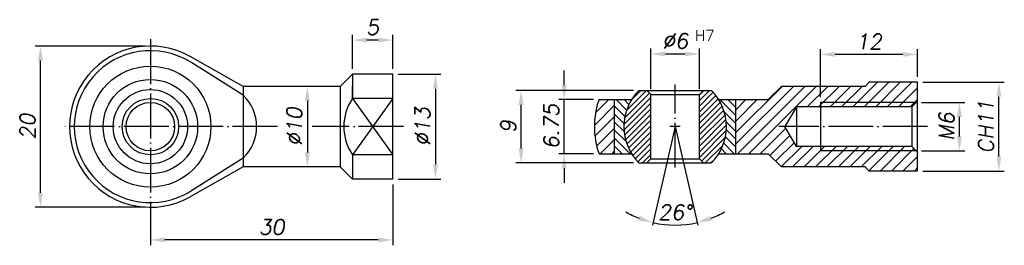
# Model space of a CAD drawing. Extents: x 323 to 542, y 294 to 344.
import ezdxf

# ---------------------------------------------------------------- set-up
doc = ezdxf.new("R2010")
doc.units = 0
doc.header["$LTSCALE"] = 10
doc.header["$MEASUREMENT"] = 0
doc.linetypes.add('TP', pattern=[1.2, 1, -0.1, 0, -0.1])
doc.layers.get('0').update_dxf_attribs({"linetype": 'CONTINUOUS'})
doc.layers.add('QUOTE', color=7, linetype='CONTINUOUS')
doc.styles.add('DEM1', font='romand')
doc.styles.add('DEM2', font='romans.shx', dxfattribs={"oblique": 10})

msp = doc.modelspace()

# ---------------------------------------------------------------- hatches: boundary and pattern name
at = {"layer": 'QUOTE'}
h = msp.add_hatch(dxfattribs=at)
h.set_pattern_fill('_USER', color=256, scale=1.8, angle=45, style=0, pattern_type=0)
h.set_pattern_definition([(45, (-231.6897, -254.8758), (-1.2727922, 1.2727922), [])])
h.paths.add_polyline_path([(522.56, 325.86), (522.84, 326.14), (522.84, 330.36), (512.04, 330.36), (511.14, 329.46), (492.51, 329.46), (489.54, 326.49), (482.34, 326.49), (482.34, 320.46), (493.28, 320.46), (495.84, 324.88), (501.24, 324.88), (501.24, 325.86)])
h.paths.add_polyline_path([(501.24, 325.86), (501.24, 324.88), (521.58, 324.88), (522.56, 325.86)], flags=17)
h.paths.add_polyline_path([(522.56, 315.06), (521.58, 316.04), (501.24, 316.04), (501.24, 315.06)], flags=17)
h.paths.add_polyline_path([(501.24, 315.06), (501.24, 316.04), (495.84, 316.04), (493.28, 320.46), (482.34, 320.46), (482.34, 314.43), (489.54, 314.43), (492.51, 311.46), (511.14, 311.46), (512.04, 310.56), (522.84, 310.56), (522.84, 314.78), (522.56, 315.06)])
h.paths.add_polyline_path([(455.34, 326.49), (451.88, 326.49, 0.08561), (450.84, 320.46), (455.34, 320.46)])
h.paths.add_polyline_path([(450.84, 320.46, 0.08561), (451.88, 314.43), (455.34, 314.43), (455.34, 320.46)])
h = msp.add_hatch(dxfattribs=at)
h.set_pattern_fill('_USER', color=256, scale=0.9, angle=45, style=0, pattern_type=0)
h.set_pattern_definition([(45, (-231.6897, -254.87575), (-0.6363961, 0.6363961), [])])
h.paths.add_polyline_path([(463.44, 327.66), (462.54, 328.56), (460.77, 328.56, 0.199484), (457.41, 320.46), (463.44, 320.46)])
h.paths.add_polyline_path([(463.44, 320.46), (457.41, 320.46, 0.199484), (460.77, 312.36), (462.54, 312.36), (463.44, 313.26)])
h.paths.add_polyline_path([(474.24, 320.46), (480.27, 320.46, 0.199484), (476.9, 328.56), (475.14, 328.56), (474.24, 327.66)])
h.paths.add_polyline_path([(474.24, 320.46), (474.24, 313.26), (475.14, 312.36), (476.9, 312.36, 0.199484), (480.27, 320.46)])
h = msp.add_hatch(dxfattribs=at)
h.set_pattern_fill('_USER', color=256, scale=1.26, angle=315, style=0, pattern_type=0)
h.set_pattern_definition([(315, (-231.6897, -254.8758), (0.8909545, 0.8909545), [])])
h.paths.add_polyline_path([(480.27, 320.46), (482.34, 320.46), (482.34, 326.49), (478.55, 326.49, -0.139832)])
h.paths.add_polyline_path([(478.55, 314.43), (482.34, 314.43), (482.34, 320.46), (480.27, 320.46, -0.139832)])
h.paths.add_polyline_path([(455.34, 314.43), (459.13, 314.43, -0.139832), (457.41, 320.46), (455.34, 320.46)])
h.paths.add_polyline_path([(459.13, 326.49), (455.34, 326.49), (455.34, 320.46), (457.41, 320.46, -0.139832)])

# ---------------------------------------------------------------- linework, layer by layer
for p, q in [((495.84, 324.88), (493.28, 320.46)), ((521.58, 324.88), (495.84, 324.88)), ((495.84, 324.88), (495.84, 316.04)), ((522.56, 325.86), (501.24, 325.86)), ((501.24, 325.86), (501.24, 315.06)), ((495.84, 316.04), (493.28, 320.46)), ((521.58, 316.04), (495.84, 316.04)), ((522.56, 315.06), (501.24, 315.06))]:
    msp.add_line(p, q)
for p, q in [((396.92, 333.36), (396.92, 340.98)), ((405.92, 333.36), (405.92, 340.98)), ((350.72, 338.46), (326.22, 338.46)), ((402.68, 339.78), (400.16, 339.78)), ((463.44, 328.86), (463.44, 337.89)), ((474.24, 328.86), (474.24, 337.89)), ((372.62, 329.46), (360.76, 336.15)), ((466.68, 336.69), (471, 336.69)), ((501.24, 327.06), (501.24, 337.78)), ((519.6, 336.58), (504.48, 336.58)), ((522.84, 331.56), (522.84, 337.78)), ((327.42, 305.7), (327.42, 335.22)), ((372.62, 327.5), (360.93, 334.83)), ((396.92, 332.16), (394.22, 329.46)), ((405.92, 332.16), (396.92, 332.16)), ((396.92, 332.16), (396.92, 326.76)), ((405.92, 308.76), (405.92, 332.16)), ((407.12, 332.16), (416.63, 332.16)), ((444.11, 329.73), (444.11, 332.97)), ((394.22, 329.46), (372.62, 329.46)), ((372.62, 329.46), (372.62, 311.46)), ((394.22, 329.46), (394.22, 311.46)), ((396.92, 326.76), (396.92, 329.46)), ((489.54, 326.49), (492.51, 329.46)), ((511.14, 329.46), (492.51, 329.46)), ((512.04, 330.36), (511.14, 329.46)), ((522.84, 330.36), (512.04, 330.36)), ((522.84, 310.56), (522.84, 330.36)), ((524.04, 330.36), (542.18, 330.36)), ((415.43, 328.92), (415.43, 312)), ((459.57, 328.56), (433.32, 328.56)), ((460.77, 328.56), (476.9, 328.56)), ((462.54, 328.56), (463.44, 327.66)), ((463.44, 313.26), (463.44, 327.66)), ((463.44, 327.66), (474.24, 327.66)), ((475.14, 328.56), (474.24, 327.66)), ((474.24, 313.26), (474.24, 327.66)), ((540.98, 313.8), (540.98, 327.12)), ((386.89, 326.22), (386.89, 314.7)), ((405.92, 326.76), (396.92, 326.76)), ((396.92, 326.76), (405.92, 314.16)), ((405.92, 326.76), (396.92, 314.16)), ((434.52, 315.6), (434.52, 325.32)), ((450.68, 326.49), (442.91, 326.49)), ((444.11, 314.43), (444.11, 326.49)), ((451.88, 326.49), (459.13, 326.49)), ((455.34, 314.43), (455.34, 326.49)), ((478.55, 326.49), (489.54, 326.49)), ((482.34, 314.43), (482.34, 326.49)), ((521.58, 324.88), (522.84, 326.14)), ((521.58, 324.88), (521.58, 316.04)), ((523.76, 325.86), (533.38, 325.86)), ((532.18, 318.3), (532.18, 322.62)), ((468.84, 320.46), (463.76, 298.49)), ((469.98, 320.46), (467.69, 320.46)), ((468.84, 320.46), (473.91, 298.49)), ((521.58, 316.04), (522.84, 314.78)), ((405.92, 314.16), (396.92, 314.16)), ((396.92, 314.16), (396.92, 308.76)), ((450.68, 314.43), (442.91, 314.43)), ((451.88, 314.43), (459.13, 314.43)), ((478.55, 314.43), (489.54, 314.43)), ((489.54, 314.43), (492.51, 311.46)), ((523.76, 315.06), (533.38, 315.06)), ((372.62, 313.42), (360.93, 306.09)), ((459.57, 312.36), (433.32, 312.36)), ((460.77, 312.36), (476.9, 312.36)), ((462.54, 312.36), (463.44, 313.26)), ((463.44, 313.26), (474.24, 313.26)), ((475.14, 312.36), (474.24, 313.26)), ((372.62, 311.46), (360.76, 304.78)), ((394.22, 311.46), (372.62, 311.46)), ((396.92, 308.76), (394.22, 311.46)), ((444.11, 311.19), (444.11, 307.95)), ((511.14, 311.46), (492.51, 311.46)), ((512.04, 310.56), (511.14, 311.46)), ((522.84, 310.56), (512.04, 310.56)), ((524.04, 310.56), (542.18, 310.56)), ((405.92, 308.76), (396.92, 308.76)), ((405.92, 307.56), (405.92, 293.98)), ((407.12, 308.76), (416.63, 308.76)), ((350.72, 302.46), (326.22, 302.46)), ((402.68, 295.18), (355.16, 295.18))]:
    msp.add_line(p, q, dxfattribs=at)
at = {"layer": 'QUOTE', "linetype": 'TP'}
for p, q in [((351.92, 339.95), (351.92, 294.05)), ((468.84, 311.32), (468.84, 329.86)), ((380.23, 320.46), (331.99, 320.46)), ((408.31, 320.46), (387.96, 320.46)), ((525.08, 320.46), (491.93, 320.46))]:
    msp.add_line(p, q, dxfattribs=at)
at = {"layer": 'QUOTE'}
for radius in [13.5, 10.53, 8.28, 6.3, 5.4]:
    msp.add_circle((351.92, 320.46), radius, dxfattribs=at)
for centre, radius, start, end in [((351.92, 320.46), 18, 60.6111, 299.3889), ((351.92, 320.46), 16.96, 57.9235, 302.0765), ((365.76, 320.46), 9.83, 314.2657, 45.7343), ((468.84, 320.46), 11.43, 134.8739, 225.1261), ((468.84, 320.46), 11.43, 314.8739, 45.1261), ((406.37, 320.46), 11.35, 146.289, 213.711), ((468.84, 320.46), 18, 160.4275, 199.5725), ((468.84, 320.46), 21.97, 240.0847, 248.5423), ((468.84, 320.46), 21.97, 291.4577, 299.9153), ((468.84, 320.46), 21.97, 257, 283)]:
    msp.add_arc(centre, radius, start, end, dxfattribs=at)
for points in [[(400.16, 340.32), (400.16, 339.24), (396.92, 339.78)], [(402.68, 340.32), (402.68, 339.24), (405.92, 339.78)], [(326.88, 335.22), (327.96, 335.22), (327.42, 338.46)], [(466.68, 337.23), (466.68, 336.15), (463.44, 336.69)], [(471, 337.23), (471, 336.15), (474.24, 336.69)], [(504.48, 337.12), (504.48, 336.04), (501.24, 336.58)], [(519.6, 337.12), (519.6, 336.04), (522.84, 336.58)], [(414.89, 328.92), (415.97, 328.92), (415.43, 332.16)], [(386.35, 326.22), (387.43, 326.22), (386.89, 329.46)], [(443.57, 329.73), (444.65, 329.73), (444.11, 326.49)], [(540.44, 327.12), (541.52, 327.12), (540.98, 330.36)], [(433.98, 325.32), (435.06, 325.32), (434.52, 328.56)], [(531.64, 322.62), (532.72, 322.62), (532.18, 325.86)], [(531.64, 318.3), (532.72, 318.3), (532.18, 315.06)], [(386.35, 314.7), (387.43, 314.7), (386.89, 311.46)], [(433.98, 315.6), (435.06, 315.6), (434.52, 312.36)], [(443.57, 311.19), (444.65, 311.19), (444.11, 314.43)], [(540.44, 313.8), (541.52, 313.8), (540.98, 310.56)], [(414.89, 312), (415.97, 312), (415.43, 308.76)], [(326.88, 305.7), (327.96, 305.7), (327.42, 302.46)], [(460.96, 300.53), (460.64, 299.5), (463.89, 299.06)], [(477.03, 299.5), (476.71, 300.53), (473.78, 299.06)], [(355.16, 295.72), (355.16, 294.64), (351.92, 295.18)], [(402.68, 295.72), (402.68, 294.64), (405.92, 295.18)]]:
    msp.add_solid(points, dxfattribs=at)

# ---------------------------------------------------------------- texts
at = {"layer": 'QUOTE', "style": 'DEM1'}
msp.add_text('H7', height=2.4, dxfattribs=at).set_placement((473.27, 339.6))
at = {"layer": 'QUOTE', "char_height": 3.36, "attachment_point": 5, "style": 'DEM2'}
for s, insert in [('\\A1;5', (401.42, 342.66)), ('\\A1;%%c6', (468.84, 339.57)), ('\\A1;12', (512.04, 339.46)), ('\\A1;30', (378.92, 298.06))]:
    msp.add_mtext(s, dxfattribs=dict(at, insert=insert))
for s, insert, rotation in [('\\A1;CH11', (538.1, 320.46), 90), ('\\A1;20', (324.54, 320.46), 90), ('\\A1;%%c10', (384.01, 320.46), 90), ('%%C13', (412.55, 320.46), 90), ('\\A1;6.75', (441.23, 320.46), 90), ('\\A1;M6', (529.3, 320.46), 90), ('\\A1;9', (431.64, 320.46), 90), ('\\A1;26°', (468.81, 301.37), 359.9382)]:
    msp.add_mtext(s, dxfattribs=dict(at, insert=insert, rotation=rotation))

doc.saveas('drawing.dxf')
